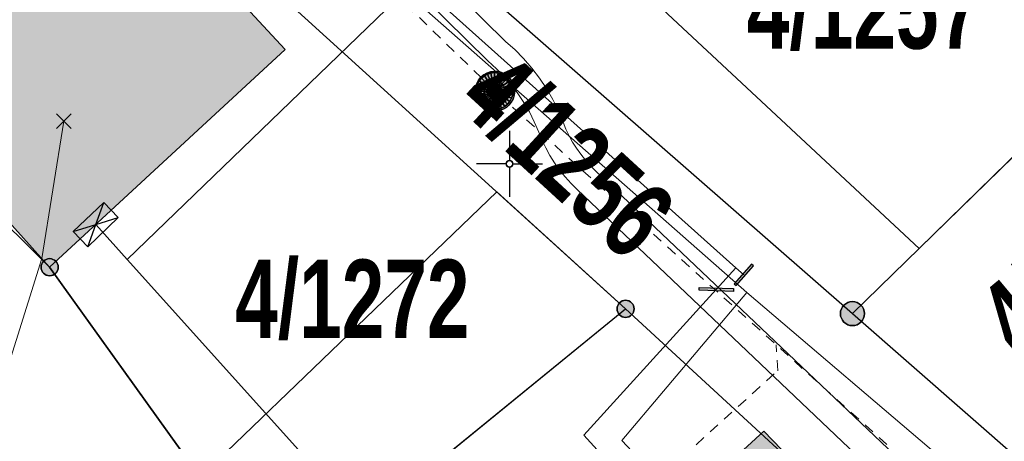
# Model space of a CAD drawing. Header units: metres. Extents: x 2695560 to 2696939, y 1260529 to 1262050.
# Tile 128 of 256: x 2695666.68 to 2695685.35, y 1260919.55 to 1260927.55. Entities that reach past the tile are written whole.
import ezdxf

# ---------------------------------------------------------------- set-up
doc = ezdxf.new("R2010")
doc.units = ezdxf.units.M
doc.linetypes.add('AUSGEZOGEN', pattern=[0])
doc.linetypes.add('VERDECKT2_S2', pattern=[0.36, 0.2, -0.16])
for name, color, linetype in [('XR$1$AV_Gebäudeflächen (BB)', 7, 'AUSGEZOGEN'), ('XR$1$AV_Grenzpunkte', 7, 'AUSGEZOGEN'), ('XR$1$AV_Grundstück-Nr.', 7, 'AUSGEZOGEN'), ('XR$1$AV_Koordinatennetzpunkte', 7, 'AUSGEZOGEN'), ('XR$1$AV_Linien (BB)', 7, 'AUSGEZOGEN'), ('XR$1$AW_LK_Schachtdeckel', 24, 'AUSGEZOGEN'), ('XR$1$GA_LK_Rohrleitungsteil', 32, 'AUSGEZOGEN'), ('XR$1$Liegenschaftsgrenzen', 7, 'AUSGEZOGEN'), ('XR$1$PFAV', 255, 'AUSGEZOGEN'), ('XR$1$PFAW', 255, 'AUSGEZOGEN')]:
    doc.layers.add(name, color=color, linetype=linetype)
for name, color, linetype, lineweight in [('XR$2$ABW-Linie-R-ungenau', 4, 'VERDECKT2_S2', 18), ('XR$2$ABW-Punkt', 6, 'AUSGEZOGEN', 18), ('XR$2$ELE-LinieFlaeche-genau', 1, 'AUSGEZOGEN', 18), ('XR$2$GAS-Linie-genau', 12, 'AUSGEZOGEN', 18), ('XR$2$KOM-Linie-U-genau', 91, 'AUSGEZOGEN', 18), ('XR$2$KOM-Linie-U-oberirdisch', 91, 'AUSGEZOGEN', 18), ('XR$2$KOM-Punkt-U', 91, 'AUSGEZOGEN', 18), ('XR$2$WAS-Linie-genau', 5, 'AUSGEZOGEN', 18)]:
    doc.layers.add(name, color=color, linetype=linetype, lineweight=lineweight)
doc.styles.add('ARIAL', font='arial.ttf')

# ---------------------------------------------------------------- blocks, each defined once
blk = doc.blocks.new('BAV15')
at = {"layer": 'XR$1$PFAV', "transparency": 33554687}
blk.add_hatch(color=7, dxfattribs=at).paths.add_polyline_path([(0.5, 0), (0.49, 0.101), (0.459, 0.197), (0.41, 0.286), (0.344, 0.362), (0.264, 0.424), (0.174, 0.469), (0.076, 0.494), (-0.025, 0.499), (-0.125, 0.484), (-0.22, 0.449), (-0.306, 0.395), (-0.379, 0.326), (-0.437, 0.243), (-0.477, 0.15), (-0.497, 0.051), (-0.497, -0.051), (-0.477, -0.15), (-0.437, -0.243), (-0.379, -0.326), (-0.306, -0.395), (-0.22, -0.449), (-0.125, -0.484), (-0.025, -0.499), (0.076, -0.494), (0.174, -0.469), (0.264, -0.424), (0.344, -0.362), (0.41, -0.286), (0.459, -0.197), (0.49, -0.101)])
at = {"color": 7, "transparency": 33554687}
for start, end in [(90, 270), (270, 90)]:
    blk.add_arc((0, 0), 0.5, start, end, dxfattribs=at)
at = {"layer": 'XR$1$PFAV', "transparency": 33554687}
blk.add_circle((0, 0), 0.5, dxfattribs=at)
blk = doc.blocks.new('BAV2041')
at = {"color": 7, "transparency": 33554687}
for p, q in [((0, 0.5), (0, 0.05)), ((-0.05, 0), (-0.5, 0)), ((0.05, 0), (0.5, 0)), ((0, -0.05), (0, -0.5))]:
    blk.add_line(p, q, dxfattribs=at)
blk.add_circle((0, 0), 0.05, dxfattribs=at)
for start, end in [(90, 270), (270, 90)]:
    blk.add_arc((0, 0), 0.05, start, end, dxfattribs=at)
blk = doc.blocks.new('BAW2082')
at = {"layer": 'XR$1$PFAW', "transparency": 33554687}
blk.add_hatch(color=7, dxfattribs=at).paths.add_polyline_path([(0.509, -0.003), (0.499, 0.098), (0.469, 0.194), (0.42, 0.283), (0.354, 0.359), (0.274, 0.421), (0.183, 0.466), (0.085, 0.491), (-0.016, 0.496), (-0.116, 0.481), (-0.211, 0.446), (-0.297, 0.392), (-0.37, 0.323), (-0.428, 0.24), (-0.468, 0.147), (-0.488, 0.047), (-0.488, -0.054), (-0.468, -0.153), (-0.428, -0.246), (-0.37, -0.329), (-0.297, -0.398), (-0.211, -0.452), (-0.116, -0.487), (-0.016, -0.502), (0.085, -0.497), (0.183, -0.472), (0.274, -0.427), (0.354, -0.366), (0.42, -0.289), (0.469, -0.2), (0.499, -0.104)])
at = {"transparency": 33554687}
for start, end in [(91.1948, 268.8052), (268.8052, 91.1948)]:
    blk.add_arc((0.01, 0), 0.5, start, end, dxfattribs=at)
at = {"layer": 'XR$1$PFAW', "transparency": 33554687}
blk.add_circle((0.009, -0.003), 0.5, dxfattribs=at)
blk = doc.blocks.new('BGA2013')
at = {"transparency": 33554687}
blk.add_hatch(color=36, dxfattribs=at).paths.add_polyline_path([(-0.291, -0.409), (0.352, 0.357), (0.291, 0.409), (-0.352, -0.357)])
at = {"color": 32, "transparency": 33554687}
blk.add_lwpolyline([(-0.291, -0.409), (-0.352, -0.357), (0.291, 0.409), (0.352, 0.357), (-0.291, -0.409)], close=True, dxfattribs=at)
blk = doc.blocks.new('BGA14')
at = {"transparency": 33554687}
blk.add_hatch(color=36, dxfattribs=at).paths.add_polyline_path([(-0.05, -0.5), (0.05, -0.5), (0.05, 0.5), (-0.05, 0.5)])
at = {"color": 32, "transparency": 33554687}
blk.add_lwpolyline([(-0.05, -0.5), (0.05, -0.5), (0.05, 0.5), (-0.05, 0.5), (-0.05, -0.5)], close=True, dxfattribs=at)
blk = doc.blocks.new('KOM-BAUWERK-U')
at = {"layer": 'XR$2$KOM-Punkt-U', "linetype": 'AUSGEZOGEN', "lineweight": 25, "transparency": 33554687}
blk.add_polyline3d([(-400, -200, 2500), (400, -200, 2500), (400, 200, 2500), (-400, 200, 2500)], close=True, dxfattribs=at)
for points in [[(-400, 200, 2500), (0, 0, 2500), (400, -200, 2500)], [(-400, -200, 2500), (0, 0, 2500), (400, 200, 2500)]]:
    blk.add_polyline3d(points, dxfattribs=at)
blk = doc.blocks.new('KOM-UNBEKANNT-U')
at = {"layer": 'XR$2$KOM-Punkt-U', "linetype": 'AUSGEZOGEN', "lineweight": 20, "transparency": 33554687}
for p, q in [((0, 0, 2500), (-141, 141, 2500)), ((-141, -141, 2500), (0, 0, 2500)), ((0, 0, 2500), (141, 141, 2500)), ((141, -141, 2500), (0, 0, 2500))]:
    blk.add_line(p, q, dxfattribs=at)
blk = doc.blocks.new('ABW-NORMSCHACHT_WEITERE')
at = {"layer": 'XR$2$ABW-Punkt', "linetype": 'AUSGEZOGEN', "lineweight": 25, "transparency": 33554687}
for points in [[(-39, 196, 2500), (0, 0, 2500), (-77, 185, 2500)], [(-39, 196), (0, 0), (-77, 185)], [(-39, 196, 2500), (-39, 196), (-77, 185), (-77, 185, 2500)], [(0, 200, 2500), (0, 0, 2500), (-39, 196, 2500)], [(0, 200), (0, 0), (-39, 196)], [(0, 200, 2500), (0, 200), (-39, 196), (-39, 196, 2500)], [(39, 196, 2500), (0, 0, 2500), (0, 200, 2500)], [(39, 196), (0, 0), (0, 200)], [(39, 196, 2500), (39, 196), (0, 200), (0, 200, 2500)], [(77, 185, 2500), (0, 0, 2500), (39, 196, 2500)], [(77, 185), (0, 0), (39, 196)], [(77, 185, 2500), (77, 185), (39, 196), (39, 196, 2500)], [(-196, 39, 2500), (0, 0, 2500), (-200, 0, 2500)], [(-196, 39), (0, 0), (-200, 0)], [(-196, 39, 2500), (-196, 39), (-200, 0), (-200, 0, 2500)], [(-200, 0, 2500), (0, 0, 2500), (-196, -39, 2500)], [(-200, 0), (0, 0), (-196, -39)], [(-185, 77, 2500), (0, 0, 2500), (-196, 39, 2500)], [(-185, 77), (0, 0), (-196, 39)], [(-185, 77, 2500), (-185, 77), (-196, 39), (-196, 39, 2500)], [(-196, -39, 2500), (0, 0, 2500), (-185, -77, 2500)], [(-196, -39), (0, 0), (-185, -77)], [(-166, 111, 2500), (0, 0, 2500), (-185, 77, 2500)], [(-166, 111), (0, 0), (-185, 77)], [(-166, 111, 2500), (-166, 111), (-185, 77), (-185, 77, 2500)], [(-185, -77, 2500), (0, 0, 2500), (-166, -111, 2500)], [(-185, -77), (0, 0), (-166, -111)], [(-141, 141, 2500), (0, 0, 2500), (-166, 111, 2500)], [(-141, 141), (0, 0), (-166, 111)], [(-141, 141, 2500), (-141, 141), (-166, 111), (-166, 111, 2500)], [(-166, -111, 2500), (0, 0, 2500), (-141, -141, 2500)], [(-166, -111), (0, 0), (-141, -141)], [(-111, 166, 2500), (0, 0, 2500), (-141, 141, 2500)], [(-111, 166), (0, 0), (-141, 141)], [(-111, 166, 2500), (-111, 166), (-141, 141), (-141, 141, 2500)], [(-141, -141, 2500), (0, 0, 2500), (-111, -166, 2500)], [(-141, -141), (0, 0), (-111, -166)], [(-77, 185, 2500), (0, 0, 2500), (-111, 166, 2500)], [(-77, 185), (0, 0), (-111, 166)], [(-77, 185, 2500), (-77, 185), (-111, 166), (-111, 166, 2500)], [(-111, -166, 2500), (0, 0, 2500), (-77, -185, 2500)], [(-111, -166), (0, 0), (-77, -185)], [(-77, -185, 2500), (0, 0, 2500), (-39, -196, 2500)], [(-77, -185), (0, 0), (-39, -196)], [(-39, -196, 2500), (0, 0, 2500), (0, -200, 2500)], [(-39, -196), (0, 0), (0, -200)], [(111, 166, 2500), (0, 0, 2500), (77, 185, 2500)], [(111, 166), (0, 0), (77, 185)], [(141, 141, 2500), (0, 0, 2500), (111, 166, 2500)], [(141, 141), (0, 0), (111, 166)], [(166, 111, 2500), (0, 0, 2500), (141, 141, 2500)], [(166, 111), (0, 0), (141, 141)], [(185, 77, 2500), (0, 0, 2500), (166, 111, 2500)], [(185, 77), (0, 0), (166, 111)], [(196, 39, 2500), (0, 0, 2500), (185, 77, 2500)], [(196, 39), (0, 0), (185, 77)], [(200, 0, 2500), (0, 0, 2500), (196, 39, 2500)], [(200, 0), (0, 0), (196, 39)], [(0, -200, 2500), (0, 0, 2500), (39, -196, 2500)], [(39, -196, 2500), (0, 0, 2500), (77, -185, 2500)], [(77, -185, 2500), (0, 0, 2500), (111, -166, 2500)], [(111, -166, 2500), (0, 0, 2500), (141, -141, 2500)], [(141, -141, 2500), (0, 0, 2500), (166, -111, 2500)], [(166, -111, 2500), (0, 0, 2500), (185, -77, 2500)], [(185, -77, 2500), (0, 0, 2500), (196, -39, 2500)], [(196, -39, 2500), (0, 0, 2500), (200, 0, 2500)], [(0, -200), (0, 0), (39, -196)], [(39, -196), (0, 0), (77, -185)], [(77, -185), (0, 0), (111, -166)], [(111, -166), (0, 0), (141, -141)], [(141, -141), (0, 0), (166, -111)], [(166, -111), (0, 0), (185, -77)], [(185, -77), (0, 0), (196, -39)], [(196, -39), (0, 0), (200, 0)], [(111, 166, 2500), (111, 166), (77, 185), (77, 185, 2500)], [(141, 141, 2500), (141, 141), (111, 166), (111, 166, 2500)], [(166, 111, 2500), (166, 111), (141, 141), (141, 141, 2500)], [(185, 77, 2500), (185, 77), (166, 111), (166, 111, 2500)], [(196, 39, 2500), (196, 39), (185, 77), (185, 77, 2500)], [(200, 0, 2500), (200, 0), (196, 39), (196, 39, 2500)], [(-200, 0, 2500), (-200, 0), (-196, -39), (-196, -39, 2500)], [(-196, -39, 2500), (-196, -39), (-185, -77), (-185, -77, 2500)], [(-185, -77, 2500), (-185, -77), (-166, -111), (-166, -111, 2500)], [(-166, -111, 2500), (-166, -111), (-141, -141), (-141, -141, 2500)], [(-141, -141, 2500), (-141, -141), (-111, -166), (-111, -166, 2500)], [(-111, -166, 2500), (-111, -166), (-77, -185), (-77, -185, 2500)], [(-77, -185, 2500), (-77, -185), (-39, -196), (-39, -196, 2500)], [(39, -196, 2500), (39, -196), (77, -185), (77, -185, 2500)], [(77, -185, 2500), (77, -185), (111, -166), (111, -166, 2500)], [(111, -166, 2500), (111, -166), (141, -141), (141, -141, 2500)], [(141, -141, 2500), (141, -141), (166, -111), (166, -111, 2500)], [(166, -111, 2500), (166, -111), (185, -77), (185, -77, 2500)], [(185, -77, 2500), (185, -77), (196, -39), (196, -39, 2500)], [(196, -39, 2500), (196, -39), (200, 0), (200, 0, 2500)], [(-39, -196, 2500), (-39, -196), (0, -200), (0, -200, 2500)], [(0, -200, 2500), (0, -200), (39, -196), (39, -196, 2500)]]:
    blk.add_3dface(points, dxfattribs=at)
blk = doc.blocks.new('ABW-DECKEL')
at = {"layer": 'XR$2$ABW-Punkt', "linetype": 'AUSGEZOGEN', "lineweight": 25, "transparency": 33554687}
for points in [[(-291, 194, 2500), (0, 0, 2500), (-323, 134, 2500)], [(-291, 194), (0, 0), (-323, 134)], [(-291, 194, 2500), (-291, 194), (-323, 134), (-323, 134, 2500)], [(-247, 247, 2500), (0, 0, 2500), (-291, 194, 2500)], [(-247, 247), (0, 0), (-291, 194)], [(-247, 247, 2500), (-247, 247), (-291, 194), (-291, 194, 2500)], [(-194, 291, 2500), (0, 0, 2500), (-247, 247, 2500)], [(-194, 291), (0, 0), (-247, 247)], [(-194, 291, 2500), (-194, 291), (-247, 247), (-247, 247, 2500)], [(-134, 323, 2500), (0, 0, 2500), (-194, 291, 2500)], [(-134, 323), (0, 0), (-194, 291)], [(-134, 323, 2500), (-134, 323), (-194, 291), (-194, 291, 2500)], [(-68, 343, 2500), (0, 0, 2500), (-134, 323, 2500)], [(-68, 343), (0, 0), (-134, 323)], [(-68, 343, 2500), (-68, 343), (-134, 323), (-134, 323, 2500)], [(0, 350, 2500), (0, 0, 2500), (-68, 343, 2500)], [(0, 350), (0, 0), (-68, 343)], [(0, 350, 2500), (0, 350), (-68, 343), (-68, 343, 2500)], [(68, 343, 2500), (0, 0, 2500), (0, 350, 2500)], [(68, 343), (0, 0), (0, 350)], [(68, 343, 2500), (68, 343), (0, 350), (0, 350, 2500)], [(134, 323, 2500), (0, 0, 2500), (68, 343, 2500)], [(134, 323), (0, 0), (68, 343)], [(194, 291, 2500), (0, 0, 2500), (134, 323, 2500)], [(194, 291), (0, 0), (134, 323)], [(247, 247, 2500), (0, 0, 2500), (194, 291, 2500)], [(247, 247), (0, 0), (194, 291)], [(291, 194, 2500), (0, 0, 2500), (247, 247, 2500)], [(291, 194), (0, 0), (247, 247)], [(323, 134, 2500), (0, 0, 2500), (291, 194, 2500)], [(323, 134), (0, 0), (291, 194)], [(134, 323, 2500), (134, 323), (68, 343), (68, 343, 2500)], [(194, 291, 2500), (194, 291), (134, 323), (134, 323, 2500)], [(247, 247, 2500), (247, 247), (194, 291), (194, 291, 2500)], [(291, 194, 2500), (291, 194), (247, 247), (247, 247, 2500)], [(323, 134, 2500), (323, 134), (291, 194), (291, 194, 2500)], [(-343, 68, 2500), (0, 0, 2500), (-350, 0, 2500)], [(-343, 68), (0, 0), (-350, 0)], [(-343, 68, 2500), (-343, 68), (-350, 0), (-350, 0, 2500)], [(-350, 0, 2500), (0, 0, 2500), (-343, -68, 2500)], [(-350, 0), (0, 0), (-343, -68)], [(-323, 134, 2500), (0, 0, 2500), (-343, 68, 2500)], [(-323, 134), (0, 0), (-343, 68)], [(-323, 134, 2500), (-323, 134), (-343, 68), (-343, 68, 2500)], [(-343, -68, 2500), (0, 0, 2500), (-323, -134, 2500)], [(-343, -68), (0, 0), (-323, -134)], [(-323, -134, 2500), (0, 0, 2500), (-291, -194, 2500)], [(-323, -134), (0, 0), (-291, -194)], [(-291, -194, 2500), (0, 0, 2500), (-247, -247, 2500)], [(-291, -194), (0, 0), (-247, -247)], [(-247, -247, 2500), (0, 0, 2500), (-194, -291, 2500)], [(-247, -247), (0, 0), (-194, -291)], [(-194, -291, 2500), (0, 0, 2500), (-134, -323, 2500)], [(-194, -291), (0, 0), (-134, -323)], [(-134, -323, 2500), (0, 0, 2500), (-68, -343, 2500)], [(-134, -323), (0, 0), (-68, -343)], [(-68, -343, 2500), (0, 0, 2500), (0, -350, 2500)], [(-68, -343), (0, 0), (0, -350)], [(343, 68, 2500), (0, 0, 2500), (323, 134, 2500)], [(343, 68), (0, 0), (323, 134)], [(350, 0, 2500), (0, 0, 2500), (343, 68, 2500)], [(350, 0), (0, 0), (343, 68)], [(0, -350, 2500), (0, 0, 2500), (68, -343, 2500)], [(68, -343, 2500), (0, 0, 2500), (134, -323, 2500)], [(134, -323, 2500), (0, 0, 2500), (194, -291, 2500)], [(194, -291, 2500), (0, 0, 2500), (247, -247, 2500)], [(247, -247, 2500), (0, 0, 2500), (291, -194, 2500)], [(291, -194, 2500), (0, 0, 2500), (323, -134, 2500)], [(323, -134, 2500), (0, 0, 2500), (343, -68, 2500)], [(343, -68, 2500), (0, 0, 2500), (350, 0, 2500)], [(0, -350), (0, 0), (68, -343)], [(68, -343), (0, 0), (134, -323)], [(134, -323), (0, 0), (194, -291)], [(194, -291), (0, 0), (247, -247)], [(247, -247), (0, 0), (291, -194)], [(291, -194), (0, 0), (323, -134)], [(323, -134), (0, 0), (343, -68)], [(343, -68), (0, 0), (350, 0)], [(343, 68, 2500), (343, 68), (323, 134), (323, 134, 2500)], [(350, 0, 2500), (350, 0), (343, 68), (343, 68, 2500)], [(-350, 0, 2500), (-350, 0), (-343, -68), (-343, -68, 2500)], [(-343, -68, 2500), (-343, -68), (-323, -134), (-323, -134, 2500)], [(-323, -134, 2500), (-323, -134), (-291, -194), (-291, -194, 2500)], [(291, -194, 2500), (291, -194), (323, -134), (323, -134, 2500)], [(323, -134, 2500), (323, -134), (343, -68), (343, -68, 2500)], [(343, -68, 2500), (343, -68), (350, 0), (350, 0, 2500)], [(-291, -194, 2500), (-291, -194), (-247, -247), (-247, -247, 2500)], [(-247, -247, 2500), (-247, -247), (-194, -291), (-194, -291, 2500)], [(-194, -291, 2500), (-194, -291), (-134, -323), (-134, -323, 2500)], [(-134, -323, 2500), (-134, -323), (-68, -343), (-68, -343, 2500)], [(-68, -343, 2500), (-68, -343), (0, -350), (0, -350, 2500)], [(0, -350, 2500), (0, -350), (68, -343), (68, -343, 2500)], [(68, -343, 2500), (68, -343), (134, -323), (134, -323, 2500)], [(134, -323, 2500), (134, -323), (194, -291), (194, -291, 2500)], [(194, -291, 2500), (194, -291), (247, -247), (247, -247, 2500)], [(247, -247, 2500), (247, -247), (291, -194), (291, -194, 2500)]]:
    blk.add_3dface(points, dxfattribs=at)

msp = doc.modelspace()

# ---------------------------------------------------------------- hatches: boundary and pattern name
at = {"layer": 'XR$1$AV_Gebäudeflächen (BB)', "true_color": 0xd2d2d2, "transparency": 33554687}
for points in [[(2695654.24, 1260935.8), (2695665.819, 1260924.443), (2695667.25, 1260922.85), (2695671.718, 1260926.979), (2695667.602, 1260931.421), (2695662.181, 1260937.245), (2695659.258, 1260940.332)], [(2695675.47, 1260914.85), (2695683.45, 1260906.78), (2695688.655, 1260911.579), (2695680.794, 1260919.738)]]:
    msp.add_hatch(color=254, dxfattribs=at).paths.add_polyline_path(points)

# ---------------------------------------------------------------- linework, layer by layer
at = {"layer": 'XR$1$AV_Linien (BB)', "color": 7, "linetype": 'AUSGEZOGEN', "transparency": 33554687}
for p, q in [((2695667.25, 1260922.85), (2695665.819, 1260924.443)), ((2695675.728, 1260924.279), (2695678.17, 1260922.06))]:
    msp.add_line(p, q, dxfattribs=at)
for points in [[(2695654.24, 1260935.8), (2695659.258, 1260940.332), (2695662.181, 1260937.245), (2695667.602, 1260931.421), (2695671.718, 1260926.979), (2695667.25, 1260922.85)], [(2695681.356, 1260933.714), (2695677.098, 1260929.405), (2695683.736, 1260923.207), (2695688.488, 1260927.852)], [(2695667.25, 1260922.85), (2695670.104, 1260918.867), (2695675.728, 1260924.279)], [(2695671.62, 1260916.75), (2695672.81, 1260917.69), (2695678.17, 1260922.06)], [(2695675.47, 1260914.85), (2695680.794, 1260919.738), (2695688.655, 1260911.579)]]:
    msp.add_lwpolyline(points, dxfattribs=at)
at = {"layer": 'XR$1$Liegenschaftsgrenzen', "color": 7, "linetype": 'AUSGEZOGEN', "transparency": 33554687}
for p, q in [((2695675.65, 1260927.94), (2695682.47, 1260921.97)), ((2695688.488, 1260927.852), (2695682.47, 1260921.97)), ((2695672.81, 1260917.69), (2695678.17, 1260922.06)), ((2695687.52, 1260913.45), (2695678.17, 1260922.06)), ((2695682.47, 1260921.97), (2695686.38, 1260918.55))]:
    msp.add_line(p, q, dxfattribs=at)
for points in [[(2695678.17, 1260922.06), (2695669.63, 1260929.82), (2695659.33, 1260940.62)], [(2695671.62, 1260916.75), (2695667.25, 1260922.85), (2695654.24, 1260935.8)]]:
    msp.add_lwpolyline(points, dxfattribs=at)
at = {"layer": 'XR$2$ABW-Linie-R-ungenau', "linetype": 'VERDECKT2_S2', "transparency": 33554687}
for p, q in [((2695675.694, 1260926.191), (2695664.725, 1260936.854)), ((2695689.008, 1260914.183), (2695675.679, 1260926.197))]:
    msp.add_line(p, q, dxfattribs=at)
msp.add_lwpolyline([(2695676.039, 1260916.339), (2695681.054, 1260920.887), (2695681.025, 1260921.378)], dxfattribs=at)
at = {"layer": 'XR$2$ELE-LinieFlaeche-genau', "linetype": 'AUSGEZOGEN', "transparency": 33554687}
for points in [[(2695670.294, 1260932.658), (2695675.902, 1260927.128), (2695676.07, 1260926.978), (2695676.237, 1260926.807), (2695676.392, 1260926.626), (2695676.537, 1260926.437), (2695676.669, 1260926.238), (2695676.788, 1260926.031), (2695676.895, 1260925.817), (2695676.984, 1260925.604), (2695677.04, 1260925.469), (2695677.099, 1260925.344), (2695677.166, 1260925.223), (2695677.24, 1260925.106), (2695677.32, 1260924.993), (2695677.407, 1260924.884), (2695677.499, 1260924.78), (2695677.6, 1260924.68), (2695683.266, 1260919.291)], [(2695682.92, 1260918.931), (2695677.25, 1260924.322), (2695677.135, 1260924.438), (2695677.025, 1260924.562), (2695676.92, 1260924.691), (2695676.824, 1260924.828), (2695676.736, 1260924.969), (2695676.655, 1260925.114), (2695676.582, 1260925.265), (2695676.522, 1260925.412), (2695676.439, 1260925.609), (2695676.348, 1260925.795), (2695676.243, 1260925.974), (2695676.129, 1260926.147), (2695676.004, 1260926.312), (2695675.869, 1260926.469), (2695675.724, 1260926.616), (2695675.56, 1260926.764), (2695669.942, 1260932.302)]]:
    msp.add_lwpolyline(points, dxfattribs=at)
at = {"layer": 'XR$2$GAS-Linie-genau', "linetype": 'AUSGEZOGEN', "transparency": 33554687}
for q in [(2695679.89, 1260922.43), (2695680.411, 1260922.706)]:
    msp.add_line((2695680.262, 1260922.839), q, dxfattribs=at)
for points in [[(2695665.585, 1260935.357), (2695670.515, 1260930.735), (2695671.314, 1260930.691), (2695672.861, 1260929.474), (2695680.262, 1260922.839)], [(2695679.89, 1260922.43), (2695677.381, 1260919.665), (2695678.896, 1260917.997)]]:
    msp.add_lwpolyline(points, dxfattribs=at)
at = {"layer": 'XR$2$KOM-Linie-U-genau', "linetype": 'AUSGEZOGEN', "transparency": 33554687}
for p, q in [((2695668.721, 1260922.998), (2695668.125, 1260923.66)), ((2695675.79, 1260915.146), (2695668.721, 1260922.998))]:
    msp.add_line(p, q, dxfattribs=at)
msp.add_lwpolyline([(2695668.721, 1260922.998), (2695675.088, 1260929.156), (2695672.003, 1260932.553)], dxfattribs=at)
at = {"layer": 'XR$2$KOM-Linie-U-oberirdisch', "transparency": 33554687}
msp.add_lwpolyline([(2695664.111, 1260913.482), (2695667.101, 1260923.016), (2695667.52, 1260925.622)], dxfattribs=at)
at = {"layer": 'XR$2$WAS-Linie-genau', "linetype": 'AUSGEZOGEN', "transparency": 33554687}
msp.add_line((2695680.47, 1260922.373), (2695688.692, 1260915.363), dxfattribs=at)
for points in [[(2695660.14, 1260940.173), (2695670.617, 1260930.274), (2695671.501, 1260930.272), (2695680.47, 1260922.373)], [(2695680.47, 1260922.373), (2695678.098, 1260919.562), (2695679.257, 1260918.329)]]:
    msp.add_lwpolyline(points, dxfattribs=at)

# ---------------------------------------------------------------- block references
at = {"layer": 'XR$1$AV_Grenzpunkte', "color": 7, "linetype": 'AUSGEZOGEN', "lineweight": -3, "transparency": 33554687}
for p, xscale, yscale in [((2695667.25, 1260922.85), 0.3249999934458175, 0.3249999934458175), ((2695678.17, 1260922.06), 0.3249999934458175, 0.3249999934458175), ((2695682.47, 1260921.97), 0.4549999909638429, 0.4549999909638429)]:
    msp.add_blockref('BAV15', p, dxfattribs=dict(at, xscale=xscale, yscale=yscale))
at = {"layer": 'XR$1$AV_Koordinatennetzpunkte', "color": 7, "linetype": 'AUSGEZOGEN', "lineweight": -3, "transparency": 33554687, "xscale": 1.25, "yscale": 1.25}
msp.add_blockref('BAV2041', (2695675.97, 1260924.81), dxfattribs=at)
at = {"layer": 'XR$1$AW_LK_Schachtdeckel', "color": 24, "linetype": 'AUSGEZOGEN', "lineweight": -3, "transparency": 33554687, "xscale": 0.7499999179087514, "yscale": 0.7499999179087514}
msp.add_blockref('BAW2082', (2695675.686, 1260926.19), dxfattribs=at)
at = {"layer": 'XR$1$GA_LK_Rohrleitungsteil', "color": 32, "linetype": 'AUSGEZOGEN', "lineweight": -3, "transparency": 33554687}
for name, p, xscale, yscale, rotation in [('BGA14', (2695680.412, 1260922.705), 0.5, 0.5, 318.1275), ('BGA2013', (2695679.891, 1260922.429), 0.6499999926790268, 0.6499999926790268, 308.1456000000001)]:
    msp.add_blockref(name, p, dxfattribs=dict(at, xscale=xscale, yscale=yscale, rotation=rotation))
at = {"layer": 'XR$2$ABW-Punkt', "color": 6, "linetype": 'AUSGEZOGEN', "lineweight": 18, "transparency": 33554687, "xscale": 0.001, "yscale": 0.001, "zscale": 0.001, "rotation": 360}
for name in ['ABW-DECKEL', 'ABW-NORMSCHACHT_WEITERE']:
    msp.add_blockref(name, (2695675.686, 1260926.191), dxfattribs=at)
at = {"layer": 'XR$2$KOM-Punkt-U', "color": 91, "linetype": 'AUSGEZOGEN', "lineweight": 18, "transparency": 33554687, "xscale": 0.001, "yscale": 0.001, "zscale": 0.001}
msp.add_blockref('KOM-UNBEKANNT-U', (2695667.52, 1260925.622), dxfattribs=at)
at = {"layer": 'XR$2$KOM-Punkt-U', "color": 91, "linetype": 'AUSGEZOGEN', "lineweight": 18, "transparency": 33554687, "xscale": 0.001, "yscale": 0.001, "zscale": 0.001, "rotation": 43.60000000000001}
msp.add_blockref('KOM-BAUWERK-U', (2695668.125, 1260923.66), dxfattribs=at)

# ---------------------------------------------------------------- texts
at = {"layer": 'XR$1$AV_Grundstück-Nr.', "color": 7, "transparency": 33554687, "char_height": 1.48491, "width": 4.98214, "attachment_point": 5, "style": 'ARIAL'}
for s, insert in [('\\A1;{\\fArial|i0|b1;\\H1.484908;\\W0.700000;\\C7;4/1257}\\P', (2695682.69, 1260927.716)), ('\\A1;{\\fArial|i0|b1;\\H1.484908;\\W0.700000;\\C7;4/1272}\\P', (2695672.99, 1260922.23))]:
    msp.add_mtext(s, dxfattribs=dict(at, insert=insert))
for s, insert, rotation in [('\\A1;{\\fArial|i0|b1;\\H1.484908;\\W0.700000;\\C7;4/1256}\\P', (2695677.053, 1260924.96), 317.4408), ('\\A1;{\\fArial|i0|b1;\\H1.484908;\\W0.700000;\\C7;4/1258}\\P', (2695686.932, 1260923.021), 39.7782)]:
    msp.add_mtext(s, dxfattribs=dict(at, insert=insert, rotation=rotation))

doc.saveas('drawing.dxf')
